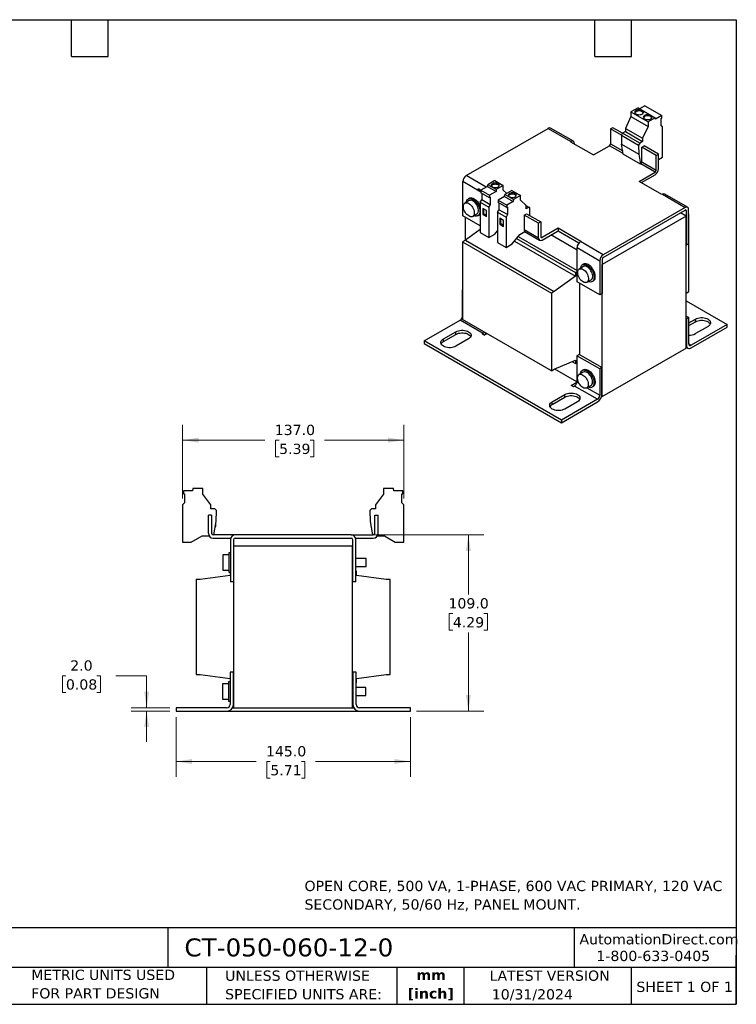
# Model space of a CAD drawing. Header units: millimetres. Extents: x 19 to 819, y 19 to 629.
# Tile 2 of 2: x 376 to 819, y 19 to 629. Entities that reach past the tile are written whole.
import ezdxf

# ---------------------------------------------------------------- set-up
doc = ezdxf.new("R2010")
doc.units = ezdxf.units.MM
doc.header["$LTSCALE"] = 3
doc.linetypes.add('SLD-Solid', pattern=[0])
doc.layers.add('TEXT', color=140, linetype='SLD-Solid', lineweight=25)
doc.styles.add('SLDTEXTSTYLE0', font='VERDANA.TTF')
doc.styles.add('SLDTEXTSTYLE1', font='VERDANAB.TTF')
doc.dimstyles.new('SLDDIMSTYLE0', dxfattribs={"dimtxt": 6.474023, "dimasz": 9.906, "dimexe": 0, "dimexo": 0.0625, "dimgap": 1.618506, "dimtad": 0, "dimtih": 1, "dimtoh": 1, "dimrnd": 1e-09, "dimzin": 4, "dimdsep": 46, "dimtxsty": 'SLDTEXTSTYLE0', "dimsah": 1, "dimcen": 0.09, "dimadec": 0, "dimazin": 1, "dimtfac": 1, "dimtofl": 0, "dimtmove": 0, "dimatfit": 3, "dimfxl": 0, "dimfrac": 2, "dimtolj": 1, "dimtzin": 12, "dimarcsym": 0})
doc.dimstyles.new('SLDDIMSTYLE2', dxfattribs={"dimtxt": 6.474023, "dimasz": 9.906, "dimexe": 0, "dimexo": 0.0625, "dimgap": 1.618506, "dimtad": 0, "dimtih": 1, "dimtoh": 1, "dimrnd": 1e-09, "dimzin": 4, "dimdsep": 46, "dimtxsty": 'SLDTEXTSTYLE0', "dimsah": 1, "dimcen": 0.09, "dimadec": 0, "dimazin": 1, "dimtfac": 1, "dimtmove": 0, "dimatfit": 0, "dimfxl": 0, "dimfrac": 2, "dimtolj": 1, "dimtzin": 12, "dimarcsym": 0})

# ---------------------------------------------------------------- blocks, each defined once
blk = doc.blocks.new('_D_2')
at = {"color": 7, "linetype": 'SLD-Solid', "lineweight": 0}
for p, q in [((472.44, 196.83), (472.44, 159.87)), ((617.44, 196.83), (617.44, 159.87)), ((472.44, 169.4), (522, 169.4)), ((530.78, 169.4), (528.6, 169.4)), ((528.6, 169.4), (528.6, 159.11)), ((550.01, 169.4), (552.19, 169.4)), ((552.19, 169.4), (552.19, 159.11)), ((617.44, 169.4), (558.79, 169.4)), ((528.6, 159.11), (530.78, 159.11)), ((552.19, 159.11), (550.01, 159.11))]:
    blk.add_line(p, q, dxfattribs=at)
at = {"color": 7, "linetype": 'SLD-Solid', "lineweight": 18}
for points in [[(472.44, 169.4), (482.35, 167.87), (482.35, 170.92)], [(617.44, 169.4), (607.53, 170.92), (607.53, 167.87)]]:
    blk.add_solid(points, dxfattribs=at)
at = {"color": 7, "linetype": 'SLD-Solid', "lineweight": 18, "char_height": 6.35, "attachment_point": 1, "style": 'SLDTEXTSTYLE0'}
for s, insert in [('145.0', (528.08, 178.91)), ('5.71', (530.78, 167.17))]:
    blk.add_mtext(s, dxfattribs=dict(at, insert=insert))
blk = doc.blocks.new('_D_3')
at = {"color": 7, "linetype": 'SLD-Solid', "lineweight": 0}
for p, q in [((404.27, 222.49), (402.09, 222.49)), ((402.09, 222.49), (402.09, 212.2)), ((423.5, 222.49), (425.68, 222.49)), ((425.68, 222.49), (425.68, 212.2)), ((435.18, 222.49), (454.23, 222.49)), ((454.23, 222.49), (454.23, 202.64)), ((402.09, 212.2), (404.27, 212.2)), ((425.68, 212.2), (423.5, 212.2)), ((468.63, 202.64), (444.7, 202.64)), ((468.63, 200.64), (444.7, 200.64)), ((454.23, 200.64), (454.23, 181.59))]:
    blk.add_line(p, q, dxfattribs=at)
at = {"color": 7, "linetype": 'SLD-Solid', "lineweight": 18}
for points in [[(454.23, 202.64), (455.75, 212.55), (452.71, 212.55)], [(454.23, 200.64), (452.71, 190.73), (455.75, 190.73)]]:
    blk.add_solid(points, dxfattribs=at)
at = {"color": 7, "linetype": 'SLD-Solid', "lineweight": 18, "char_height": 6.35, "attachment_point": 1, "style": 'SLDTEXTSTYLE0'}
for s, insert in [('2.0', (406.96, 232)), ('0.08', (404.27, 220.26))]:
    blk.add_mtext(s, dxfattribs=dict(at, insert=insert))
blk = doc.blocks.new('_D_4')
at = {"color": 7, "linetype": 'SLD-Solid', "lineweight": 0}
for p, q in [((584.6, 309.64), (662.87, 309.64)), ((653.34, 309.64), (653.34, 272.72)), ((643.72, 260.98), (641.55, 260.98)), ((641.55, 260.98), (641.55, 250.69)), ((662.96, 260.98), (665.13, 260.98)), ((665.13, 260.98), (665.13, 250.69)), ((641.55, 250.69), (643.72, 250.69)), ((665.13, 250.69), (662.96, 250.69)), ((653.34, 200.64), (653.34, 249.24)), ((621.25, 200.64), (662.87, 200.64))]:
    blk.add_line(p, q, dxfattribs=at)
at = {"color": 7, "linetype": 'SLD-Solid', "lineweight": 18}
for points in [[(653.34, 309.64), (651.82, 299.73), (654.86, 299.73)], [(653.34, 200.64), (654.86, 210.55), (651.82, 210.55)]]:
    blk.add_solid(points, dxfattribs=at)
at = {"color": 7, "linetype": 'SLD-Solid', "lineweight": 18, "char_height": 6.35, "attachment_point": 1, "style": 'SLDTEXTSTYLE0'}
for s, insert in [('109.0', (641.03, 270.5)), ('4.29', (643.72, 258.76))]:
    blk.add_mtext(s, dxfattribs=dict(at, insert=insert))
blk = doc.blocks.new('_D_5')
at = {"color": 7, "linetype": 'SLD-Solid', "lineweight": 0}
for p, q in [((476.44, 332.14), (476.44, 377.87)), ((613.44, 332.14), (613.44, 377.87)), ((476.44, 368.34), (527.45, 368.34)), ((536.23, 368.34), (534.05, 368.34)), ((534.05, 368.34), (534.05, 358.05)), ((555.46, 368.34), (557.64, 368.34)), ((557.64, 368.34), (557.64, 358.05)), ((613.44, 368.34), (564.24, 368.34)), ((534.05, 358.05), (536.23, 358.05)), ((557.64, 358.05), (555.46, 358.05))]:
    blk.add_line(p, q, dxfattribs=at)
at = {"color": 7, "linetype": 'SLD-Solid', "lineweight": 18}
for points in [[(476.44, 368.34), (486.35, 366.82), (486.35, 369.86)], [(613.44, 368.34), (603.53, 369.86), (603.53, 366.82)]]:
    blk.add_solid(points, dxfattribs=at)
at = {"color": 7, "linetype": 'SLD-Solid', "lineweight": 18, "char_height": 6.35, "attachment_point": 1, "style": 'SLDTEXTSTYLE0'}
for s, insert in [('137.0', (533.53, 377.86)), ('5.39', (536.23, 366.12))]:
    blk.add_mtext(s, dxfattribs=dict(at, insert=insert))

msp = doc.modelspace()

# ---------------------------------------------------------------- linework, layer by layer
for p, q in [((758.325, 574.055), (753.962, 571.537)), ((758.325, 574.055), (768.932, 567.932)), ((762.48, 575.392), (759.245, 573.525)), ((762.48, 575.392), (773.086, 569.269)), ((753.962, 568.679), (750.532, 561.347)), ((753.962, 571.537), (753.962, 568.679)), ((753.962, 571.537), (764.568, 565.413)), ((753.962, 568.679), (764.568, 562.556)), ((768.932, 567.932), (764.568, 565.413)), ((769.094, 566.964), (768.932, 567.932)), ((773.086, 569.269), (769.094, 566.964)), ((772.665, 567.512), (773.086, 567.755)), ((772.665, 562.891), (772.665, 567.512)), ((773.086, 567.755), (773.086, 569.269)), ((651.997, 532.1), (702.697, 561.368)), ((702.697, 561.368), (716.839, 553.204)), ((718.339, 553.353), (704.197, 561.517)), ((742.754, 561.799), (741.34, 560.982)), ((748.07, 557.097), (741.34, 560.982)), ((741.34, 560.982), (741.34, 551.837)), ((748.764, 558.329), (742.754, 561.799)), ((750.532, 561.347), (761.139, 555.224)), ((750.532, 561.347), (750.532, 559.35)), ((764.568, 562.556), (761.139, 555.224)), ((764.568, 565.413), (764.568, 562.556)), ((773.513, 562.401), (772.665, 562.891)), ((773.513, 543.538), (773.513, 562.401)), ((748.07, 557.126), (748.765, 558.329)), ((748.07, 557.126), (758.676, 551.003)), ((748.07, 557.126), (748.155, 551.555)), ((750.532, 559.35), (748.765, 558.329)), ((759.371, 552.206), (748.765, 558.329)), ((750.532, 559.35), (761.139, 553.227)), ((761.139, 555.224), (761.139, 553.227)), ((716.839, 553.204), (716.591, 553.062)), ((716.591, 553.062), (730.733, 544.897)), ((718.96, 551.694), (718.96, 551.979)), ((730.733, 544.897), (740.633, 550.612)), ((749.134, 545.705), (740.633, 550.612)), ((741.34, 551.837), (748.832, 547.512)), ((748.155, 551.555), (758.761, 545.432)), ((749.194, 545.349), (748.155, 551.555)), ((759.371, 552.206), (758.676, 551.003)), ((758.676, 551.003), (758.761, 545.432)), ((761.139, 553.227), (759.371, 552.206)), ((760.785, 549.757), (762.2, 550.573)), ((760.785, 540.611), (760.785, 549.757)), ((769.624, 544.654), (760.785, 549.757)), ((771.038, 545.471), (762.2, 550.573)), ((759.8, 539.226), (749.194, 545.349)), ((758.761, 545.432), (759.8, 539.226)), ((769.624, 544.654), (771.038, 545.471)), ((769.624, 535.509), (769.624, 544.654)), ((771.038, 536.325), (771.038, 545.471)), ((771.038, 542.11), (773.513, 543.538)), ((759.8, 539.226), (760.078, 539.387)), ((768.917, 534.284), (760.078, 539.387)), ((760.785, 540.611), (769.624, 535.509)), ((664.439, 524.918), (651.997, 532.1)), ((759.018, 528.569), (768.917, 534.284)), ((760.432, 527.753), (768.917, 532.651)), ((649.876, 507.196), (649.876, 528.426)), ((661.157, 521.914), (649.876, 528.426)), ((665.149, 525.328), (661.157, 523.023)), ((665.149, 525.328), (665.311, 526.483)), ((665.149, 525.328), (670.453, 522.266)), ((669.675, 529.002), (665.311, 526.483)), ((670.615, 523.421), (665.311, 526.483)), ((669.675, 529.002), (674.978, 525.94)), ((674.978, 525.94), (670.615, 523.421)), ((674.978, 523.082), (674.978, 525.94)), ((773.16, 520.405), (759.018, 528.569)), ((659.113, 523.234), (659.513, 523.927)), ((659.113, 523.234), (661.157, 522.054)), ((661.157, 522.054), (659.113, 523.234)), ((661.157, 522.978), (659.513, 523.927)), ((661.157, 523.023), (661.157, 521.509)), ((661.157, 523.023), (666.46, 519.961)), ((666.46, 518.447), (661.157, 521.509)), ((661.578, 521.265), (661.578, 517.131)), ((670.453, 522.266), (666.46, 519.961)), ((666.46, 519.961), (666.46, 518.447)), ((666.46, 518.447), (666.882, 518.691)), ((666.882, 518.691), (666.882, 514.069)), ((670.615, 523.421), (670.453, 522.266)), ((675.756, 519.205), (671.763, 516.9)), ((677.07, 521.025), (674.978, 523.082)), ((675.756, 519.205), (675.918, 520.36)), ((675.756, 519.205), (681.059, 516.143)), ((680.281, 522.879), (675.918, 520.36)), ((681.221, 517.298), (675.918, 520.36)), ((680.281, 522.879), (685.585, 519.817)), ((685.585, 519.817), (681.221, 517.298)), ((685.585, 516.959), (685.585, 519.817)), ((773.407, 520.548), (773.16, 520.405)), ((773.407, 520.548), (787.549, 512.384)), ((789.049, 512.532), (774.907, 520.697)), ((653.865, 516.618), (651.249, 515.108)), ((653.947, 518.109), (653.24, 517.7)), ((660.73, 515.661), (661.578, 517.131)), ((660.73, 515.661), (666.033, 512.6)), ((660.73, 515.661), (660.73, 496.799)), ((666.882, 514.069), (661.578, 517.131)), ((666.882, 514.069), (666.033, 512.6)), ((666.033, 512.6), (666.033, 493.738)), ((671.763, 516.9), (677.067, 513.838)), ((671.763, 516.9), (671.763, 515.386)), ((677.067, 512.324), (671.763, 515.386)), ((672.185, 515.142), (672.185, 511.008)), ((681.059, 516.143), (677.067, 513.838)), ((677.067, 513.838), (677.067, 512.324)), ((677.067, 512.324), (677.488, 512.568)), ((677.488, 512.568), (677.488, 507.946)), ((681.221, 517.298), (681.059, 516.143)), ((689.014, 513.587), (685.585, 516.959)), ((688.906, 513.694), (690.782, 512.611)), ((689.014, 511.59), (689.014, 513.587)), ((690.782, 512.611), (689.014, 511.59)), ((691.477, 512.209), (690.782, 512.611)), ((691.404, 507.352), (691.477, 512.209)), ((787.549, 512.384), (736.85, 483.116)), ((660.73, 500.93), (649.876, 507.196)), ((651.361, 506.339), (651.361, 492.01)), ((655.998, 506.88), (658.615, 508.39)), ((659.239, 507.308), (659.947, 507.716)), ((664.548, 510.447), (662.215, 511.794)), ((662.215, 511.794), (662.215, 508.12)), ((662.215, 508.12), (662.922, 508.528)), ((662.215, 508.12), (664.548, 506.773)), ((662.922, 508.528), (662.922, 511.386)), ((662.922, 508.528), (664.548, 507.589)), ((664.548, 506.773), (664.548, 510.447)), ((671.336, 509.538), (672.185, 511.008)), ((671.336, 509.538), (676.64, 506.477)), ((671.336, 509.538), (671.336, 490.676)), ((677.488, 507.946), (672.185, 511.008)), ((677.488, 507.946), (676.64, 506.477)), ((676.64, 506.477), (676.64, 487.615)), ((687.953, 507.712), (689.368, 508.528)), ((687.953, 507.712), (687.953, 498.566)), ((696.792, 502.609), (687.953, 507.712)), ((689.368, 508.528), (698.206, 503.426)), ((788.186, 507.036), (736.213, 477.033)), ((736.85, 481.483), (787.549, 510.751)), ((788.186, 507.036), (784.65, 509.077)), ((788.257, 510.343), (787.549, 510.751)), ((788.186, 425.381), (788.186, 507.036)), ((788.257, 489.112), (788.257, 510.343)), ((789.671, 489.929), (789.671, 511.159)), ((789.671, 508.502), (789.741, 508.461)), ((789.741, 508.461), (789.671, 508.42)), ((789.741, 460.285), (789.741, 508.461)), ((675.155, 504.324), (672.821, 505.671)), ((672.821, 505.671), (672.821, 501.997)), ((672.821, 501.997), (673.528, 502.405)), ((672.821, 501.997), (675.155, 500.649)), ((673.528, 502.405), (673.528, 505.263)), ((673.528, 502.405), (675.155, 501.466)), ((675.155, 500.649), (675.155, 504.324)), ((698.206, 503.426), (696.792, 502.609)), ((696.792, 493.464), (696.792, 502.609)), ((698.206, 503.426), (698.206, 494.28)), ((660.73, 498.733), (651.573, 492.133)), ((660.73, 496.799), (666.033, 493.738)), ((666.033, 493.738), (669.781, 495.901)), ((669.781, 495.901), (671.336, 497.836)), ((671.264, 497.747), (671.336, 497.705)), ((680.387, 489.778), (685.181, 495.741)), ((684.068, 494.356), (720.586, 473.274)), ((685.181, 495.741), (688.238, 497.506)), ((696.792, 493.464), (687.953, 498.566)), ((688.135, 497.447), (697.414, 492.09)), ((698.206, 494.28), (698.914, 493.872)), ((708.813, 499.587), (698.914, 493.872)), ((698.914, 492.239), (708.813, 497.954)), ((720.586, 486.054), (704.393, 495.402)), ((722.955, 491.423), (708.813, 499.587)), ((708.813, 499.587), (708.813, 497.954)), ((708.813, 497.954), (721.763, 490.478)), ((651.573, 492.133), (649.805, 491.112)), ((649.805, 491.112), (649.805, 442.936)), ((649.805, 491.112), (704.747, 459.395)), ((651.573, 492.133), (706.515, 460.415)), ((671.336, 490.676), (676.64, 487.615)), ((676.64, 487.615), (680.387, 489.778)), ((681.871, 491.623), (719.596, 469.845)), ((683.081, 493.129), (719.596, 472.05)), ((722.708, 491.28), (722.955, 491.423)), ((736.85, 483.116), (722.708, 491.28)), ((788.186, 489.153), (788.257, 489.112)), ((789.671, 489.929), (788.257, 489.112)), ((720.586, 487.606), (734.729, 479.442)), ((720.586, 466.376), (720.586, 487.606)), ((724.576, 475.797), (721.959, 474.287)), ((724.658, 477.288), (723.951, 476.88)), ((734.729, 479.442), (734.729, 458.211)), ((736.143, 480.258), (736.143, 459.028)), ((736.213, 477.033), (736.143, 477.073)), ((736.213, 395.378), (736.213, 477.033)), ((719.596, 469.845), (706.515, 460.415)), ((720.586, 472.621), (719.596, 472.05)), ((719.596, 472.05), (719.596, 469.845)), ((734.729, 458.211), (720.586, 466.376)), ((722.071, 465.518), (722.071, 421.302)), ((726.709, 466.06), (729.325, 467.57)), ((729.95, 466.487), (730.657, 466.896)), ((649.77, 461.408), (649.805, 461.428)), ((649.805, 461.387), (649.77, 461.408)), ((649.77, 445.077), (649.77, 461.408)), ((706.515, 460.415), (704.747, 459.395)), ((704.747, 459.395), (704.747, 411.219)), ((736.143, 459.028), (734.729, 458.211)), ((788.186, 459.387), (789.741, 460.285)), ((788.186, 454.567), (813.465, 439.974)), ((649.77, 445.077), (649.805, 445.056)), ((788.186, 445.181), (789.777, 444.263)), ((626.082, 429.769), (648.355, 442.627)), ((662.498, 434.463), (648.355, 442.627)), ((704.747, 411.219), (649.805, 442.936)), ((788.186, 443.549), (788.363, 443.447)), ((789.777, 444.263), (788.363, 443.447)), ((788.363, 443.447), (788.363, 427.116)), ((789.777, 427.932), (789.777, 444.263)), ((789.777, 440.892), (793.86, 443.25)), ((789.777, 439.259), (793.86, 441.617)), ((813.465, 439.974), (791.191, 427.116)), ((793.86, 441.617), (793.86, 443.25)), ((813.465, 438.341), (813.465, 439.974)), ((637.908, 430.983), (645.686, 435.474)), ((637.908, 429.35), (645.686, 433.84)), ((645.686, 433.84), (645.686, 435.474)), ((661.79, 434.055), (662.498, 434.463)), ((663.205, 433.239), (661.79, 434.055)), ((664.904, 434.22), (663.205, 433.239)), ((791.191, 425.482), (813.465, 438.341)), ((801.639, 438.76), (793.86, 434.269)), ((626.082, 429.769), (626.082, 428.136)), ((710.934, 380.784), (626.082, 429.769)), ((626.082, 428.136), (710.934, 379.151)), ((637.908, 429.35), (637.908, 430.983)), ((653.464, 430.983), (645.686, 426.493)), ((788.363, 427.116), (788.186, 427.218)), ((789.777, 427.932), (791.191, 427.116)), ((721.895, 421.404), (720.48, 420.587)), ((736.037, 413.24), (721.895, 421.404)), ((736.213, 395.378), (788.186, 425.381)), ((788.186, 425.865), (789.191, 425.284)), ((706.515, 412.239), (719.596, 417.913)), ((717.416, 416.967), (719.596, 415.708)), ((719.596, 417.913), (719.596, 415.708)), ((719.596, 415.708), (720.48, 416.219)), ((734.622, 412.423), (720.48, 420.587)), ((720.48, 420.587), (720.48, 404.256)), ((704.747, 411.219), (706.515, 412.239)), ((720.48, 404.46), (706.795, 412.361)), ((724.47, 410.412), (721.853, 408.902)), ((724.552, 411.903), (723.845, 411.495)), ((736.037, 413.24), (734.622, 412.423)), ((734.622, 412.423), (734.622, 396.092)), ((736.037, 396.909), (736.037, 413.24)), ((716.945, 402.215), (720.48, 404.256)), ((720.48, 404.256), (721.813, 403.487)), ((705.26, 392.102), (713.038, 396.592)), ((713.038, 394.959), (713.038, 396.592)), ((718.359, 401.399), (716.945, 402.215)), ((719.066, 401.807), (718.359, 401.399)), ((733.208, 393.643), (719.066, 401.807)), ((726.603, 400.674), (729.219, 402.185)), ((726.644, 400.698), (734.622, 396.092)), ((729.844, 401.102), (730.551, 401.51)), ((705.26, 390.469), (713.038, 394.959)), ((705.26, 390.469), (705.26, 392.102)), ((733.208, 393.643), (710.934, 380.784)), ((710.934, 379.151), (733.208, 392.01)), ((720.816, 392.102), (713.038, 387.612)), ((735.839, 395.594), (736.213, 395.378)), ((710.934, 380.784), (710.934, 379.151)), ((477.044, 337.041), (477.044, 335.186)), ((482.69, 337.041), (477.044, 337.041)), ((482.92, 338.341), (482.69, 337.041)), ((489.09, 338.341), (482.92, 338.341)), ((489.09, 334.841), (489.09, 338.341)), ((600.79, 338.341), (600.79, 334.841)), ((606.961, 338.341), (600.79, 338.341)), ((607.19, 337.041), (606.961, 338.341)), ((612.837, 337.041), (607.19, 337.041)), ((612.837, 335.186), (612.837, 337.041)), ((477.64, 329.527), (476.44, 328.327)), ((477.044, 335.186), (477.64, 335.186)), ((477.64, 335.186), (477.64, 329.527)), ((493.94, 328.286), (489.09, 334.841)), ((600.79, 334.841), (595.94, 328.286)), ((612.24, 335.186), (612.837, 335.186)), ((612.24, 329.527), (612.24, 335.186)), ((613.44, 328.327), (612.24, 329.527)), ((476.44, 328.327), (476.44, 305.227)), ((493.94, 325.841), (493.94, 328.286)), ((496.44, 325.841), (493.94, 325.841)), ((497.423, 324.858), (496.44, 325.841)), ((497.303, 317.975), (497.423, 324.858)), ((593.44, 325.841), (592.458, 324.858)), ((592.458, 324.858), (592.578, 317.975)), ((595.94, 325.841), (593.44, 325.841)), ((595.94, 328.286), (595.94, 325.841)), ((613.44, 305.227), (613.44, 328.327)), ((492.44, 310.641), (492.44, 321.841)), ((494.44, 321.841), (492.44, 321.841)), ((494.44, 321.841), (494.44, 310.641)), ((495.834, 309.641), (497.303, 317.975)), ((497.14, 314.841), (497.14, 317.052)), ((592.578, 317.975), (594.047, 309.641)), ((595.44, 310.641), (595.44, 321.841)), ((595.44, 321.841), (597.44, 321.841)), ((597.44, 310.641), (597.44, 321.841)), ((496.75, 314.841), (497.14, 314.841)), ((476.44, 305.227), (481.74, 305.227)), ((481.74, 305.227), (488.52, 309.141)), ((488.52, 309.141), (492.842, 309.141)), ((509.09, 309.641), (495.44, 309.641)), ((495.44, 307.641), (506.262, 307.641)), ((506.09, 306.641), (506.09, 280.641)), ((508.09, 306.641), (508.09, 280.641)), ((580.79, 309.641), (509.09, 309.641)), ((509.09, 307.641), (580.79, 307.641)), ((580.79, 309.641), (594.44, 309.641)), ((581.79, 280.641), (581.79, 306.641)), ((583.619, 307.641), (594.44, 307.641)), ((583.79, 280.641), (583.79, 306.641)), ((597.039, 309.141), (601.362, 309.141)), ((601.362, 309.141), (608.14, 305.227)), ((608.14, 305.227), (613.44, 305.227)), ((508.19, 202.64), (508.19, 302.641)), ((581.69, 302.641), (508.19, 302.641)), ((581.69, 202.64), (581.69, 302.641)), ((505.09, 297.391), (501.39, 297.391)), ((501.39, 297.391), (501.39, 287.891)), ((506.09, 298.641), (505.09, 298.641)), ((505.09, 298.641), (505.09, 286.641)), ((508.19, 295.641), (508.09, 295.641)), ((581.79, 295.141), (581.69, 295.141)), ((590.09, 295.141), (583.79, 295.141)), ((590.09, 290.141), (590.09, 295.141)), ((501.39, 287.891), (505.09, 287.891)), ((505.09, 286.641), (506.09, 286.641)), ((505.84, 286.641), (505.84, 284.44)), ((508.09, 289.641), (508.19, 289.641)), ((581.69, 290.141), (581.79, 290.141)), ((583.79, 290.141), (590.09, 290.141)), ((584.04, 287.14), (583.79, 287.14)), ((584.04, 284.44), (584.04, 287.14)), ((484.84, 282.14), (484.84, 223.14)), ((487.34, 282.14), (484.84, 282.14)), ((505.84, 284.44), (487.34, 282.14)), ((508.09, 280.641), (506.09, 280.641)), ((508.19, 282.14), (508.09, 282.14)), ((581.79, 282.14), (581.69, 282.14)), ((583.79, 280.641), (581.79, 280.641)), ((602.54, 282.14), (584.04, 284.44)), ((605.04, 282.14), (602.54, 282.14)), ((605.04, 223.14), (605.04, 282.14)), ((484.84, 223.14), (487.34, 223.14)), ((487.34, 223.14), (505.84, 220.84)), ((505.84, 220.84), (505.84, 218.64)), ((505.94, 224.64), (505.94, 204.64)), ((507.94, 224.64), (505.94, 224.64)), ((507.94, 204.64), (507.94, 224.64)), ((508.04, 223.14), (508.19, 223.14)), ((508.04, 218.14), (508.04, 223.14)), ((581.69, 223.14), (581.84, 223.14)), ((581.84, 223.14), (581.84, 218.14)), ((581.94, 224.64), (581.94, 204.64)), ((583.94, 224.64), (581.94, 224.64)), ((583.94, 204.64), (583.94, 224.64)), ((584.04, 220.84), (602.54, 223.14)), ((584.04, 218.14), (584.04, 220.84)), ((602.54, 223.14), (605.04, 223.14)), ((504.94, 217.39), (501.24, 217.39)), ((501.24, 217.39), (501.24, 207.89)), ((505.94, 218.64), (504.94, 218.64)), ((504.94, 218.64), (504.94, 206.64)), ((507.94, 218.14), (508.04, 218.14)), ((508.19, 215.64), (507.94, 215.64)), ((581.94, 215.14), (581.69, 215.14)), ((581.84, 218.14), (581.94, 218.14)), ((583.94, 218.14), (584.04, 218.14)), ((589.94, 215.14), (583.94, 215.14)), ((589.94, 210.14), (589.94, 215.14)), ((501.24, 207.89), (504.94, 207.89)), ((507.94, 209.64), (508.19, 209.64)), ((581.69, 210.14), (581.94, 210.14)), ((583.94, 210.14), (589.94, 210.14)), ((472.44, 202.64), (472.44, 200.64)), ((503.94, 202.64), (472.44, 202.64)), ((504.94, 206.64), (505.94, 206.64)), ((507.405, 202.64), (508.19, 202.64)), ((508.19, 202.64), (581.69, 202.64)), ((581.69, 202.64), (582.476, 202.64)), ((617.44, 202.64), (585.94, 202.64)), ((617.44, 200.64), (617.44, 202.64)), ((472.44, 200.64), (503.94, 200.64)), ((503.94, 200.64), (585.94, 200.64)), ((585.94, 200.64), (617.44, 200.64))]:
    msp.add_line(p, q)
at = {"flags": 128}
for points in [[(757.073, 570.271), (757.608, 570.032), (758.229, 569.876), (758.898, 569.815), (759.571, 569.852), (760.208, 569.984), (760.768, 570.204), (761.215, 570.497), (761.523, 570.845), (761.67, 571.227), (761.649, 571.617), (761.46, 571.992), (761.116, 572.329), (760.637, 572.605), (760.055, 572.804), (759.405, 572.913), (758.728, 572.925), (758.068, 572.84), (757.465, 572.662), (756.957, 572.404), (756.577, 572.081), (756.347, 571.713), (756.284, 571.324), (756.39, 570.938), (756.658, 570.58), (757.073, 570.271)], [(762.376, 567.21), (762.911, 566.97), (763.532, 566.815), (764.201, 566.754), (764.875, 566.791), (765.511, 566.923), (766.071, 567.143), (766.519, 567.436), (766.826, 567.784), (766.974, 568.165), (766.952, 568.556), (766.764, 568.931), (766.419, 569.267), (765.94, 569.543), (765.358, 569.742), (764.708, 569.851), (764.032, 569.863), (763.371, 569.778), (762.768, 569.601), (762.26, 569.343), (761.88, 569.019), (761.651, 568.652), (761.587, 568.263), (761.693, 567.877), (761.962, 567.518), (762.376, 567.21)], [(668.19, 525.083), (668.708, 524.854), (669.311, 524.709), (669.958, 524.66), (670.605, 524.709), (671.208, 524.854), (671.725, 525.083), (672.123, 525.382), (672.372, 525.73), (672.458, 526.103), (672.372, 526.477), (672.123, 526.825), (671.725, 527.124), (671.208, 527.353), (670.605, 527.497), (669.958, 527.547), (669.311, 527.497), (668.708, 527.353), (668.19, 527.124), (667.793, 526.825), (667.543, 526.477), (667.458, 526.103), (667.543, 525.73), (667.793, 525.382), (668.19, 525.083)], [(672.355, 525.695), (672.123, 526.009), (671.725, 526.307), (671.208, 526.537), (670.605, 526.681), (669.958, 526.73), (669.311, 526.681), (668.708, 526.537), (668.19, 526.307), (667.793, 526.009), (667.56, 525.695)], [(653.947, 518.109), (654.341, 518.283), (654.928, 518.387), (655.569, 518.341), (656.249, 518.148), (656.947, 517.812), (657.645, 517.342), (658.324, 516.751), (658.966, 516.055), (659.553, 515.274), (660.068, 514.429), (660.499, 513.542), (660.73, 512.946)], [(678.796, 518.96), (679.314, 518.731), (679.917, 518.586), (680.564, 518.537), (681.211, 518.586), (681.814, 518.731), (682.332, 518.96), (682.729, 519.259), (682.979, 519.607), (683.064, 519.98), (682.979, 520.354), (682.729, 520.702), (682.332, 521.001), (681.814, 521.23), (681.211, 521.374), (680.564, 521.424), (679.917, 521.374), (679.314, 521.23), (678.796, 521.001), (678.399, 520.702), (678.149, 520.354), (678.064, 519.98), (678.149, 519.607), (678.399, 519.259), (678.796, 518.96)], [(682.962, 519.572), (682.729, 519.885), (682.332, 520.184), (681.814, 520.414), (681.211, 520.558), (680.564, 520.607), (679.917, 520.558), (679.314, 520.414), (678.796, 520.184), (678.399, 519.885), (678.166, 519.572)], [(653.623, 514.872), (654.241, 514.45), (654.837, 513.91), (655.392, 513.271), (655.886, 512.554), (656.304, 511.784), (656.63, 510.987), (656.854, 510.19), (656.968, 509.421), (656.968, 508.705), (656.854, 508.067), (656.63, 507.529), (656.304, 507.109), (655.886, 506.821), (655.392, 506.675), (654.837, 506.677), (654.241, 506.825), (653.623, 507.115), (653.006, 507.538), (652.41, 508.078), (651.855, 508.717), (651.361, 509.434), (650.943, 510.204), (650.617, 511.001), (650.393, 511.797), (650.279, 512.567), (650.279, 513.282), (650.393, 513.92), (650.617, 514.458), (650.943, 514.879), (651.361, 515.166), (651.855, 515.312), (652.41, 515.311), (653.006, 515.163), (653.623, 514.872)], [(652.032, 515.56), (652.127, 516.081), (652.354, 516.715), (652.688, 517.234), (653.118, 517.624), (653.634, 517.875), (654.22, 517.979), (654.862, 517.933), (655.541, 517.74), (656.24, 517.403), (656.938, 516.933), (657.617, 516.343), (658.259, 515.647), (658.846, 514.866), (659.361, 514.02), (659.792, 513.133), (660.125, 512.229), (660.353, 511.333), (660.468, 510.468), (660.468, 509.659), (660.353, 508.927), (660.125, 508.293), (659.792, 507.774), (659.361, 507.384), (658.846, 507.134), (658.259, 507.03), (657.617, 507.075), (656.938, 507.269), (656.782, 507.332)], [(658.615, 508.39), (658.92, 508.619), (659.246, 509.04), (659.47, 509.578), (659.584, 510.216), (659.584, 510.931), (659.47, 511.701), (659.246, 512.497), (658.92, 513.294), (658.502, 514.064), (658.008, 514.781), (657.453, 515.42), (656.857, 515.96), (656.24, 516.383)], [(722.743, 474.739), (722.838, 475.261), (723.065, 475.895), (723.399, 476.414), (723.829, 476.804), (724.345, 477.054), (724.931, 477.158), (725.573, 477.113), (726.252, 476.919), (726.95, 476.583), (727.649, 476.113), (728.328, 475.522), (728.97, 474.827), (729.556, 474.046), (730.072, 473.2), (730.502, 472.313), (730.836, 471.409), (731.063, 470.512), (731.179, 469.647), (731.179, 468.838), (731.063, 468.107), (730.836, 467.473), (730.502, 466.954), (730.072, 466.564), (729.556, 466.313), (728.97, 466.209), (728.328, 466.255), (727.649, 466.448), (727.492, 466.512)], [(730.657, 466.896), (730.779, 466.972), (731.209, 467.362), (731.543, 467.881), (731.77, 468.515), (731.886, 469.247), (731.886, 470.056), (731.77, 470.92), (731.543, 471.817), (731.209, 472.721), (730.779, 473.608), (730.263, 474.454), (729.677, 475.235), (729.035, 475.93), (728.356, 476.521), (727.657, 476.991), (726.959, 477.328), (726.28, 477.521), (725.638, 477.566), (725.052, 477.463), (724.658, 477.288)], [(729.325, 467.57), (729.631, 467.799), (729.957, 468.219), (730.181, 468.757), (730.295, 469.395), (730.295, 470.111), (730.181, 470.88), (729.957, 471.677), (729.631, 472.474), (729.213, 473.244), (728.719, 473.961), (728.164, 474.6), (727.568, 475.14), (726.95, 475.562)], [(724.334, 474.052), (724.951, 473.63), (725.547, 473.09), (726.102, 472.45), (726.597, 471.733), (727.014, 470.963), (727.341, 470.167), (727.565, 469.37), (727.679, 468.601), (727.679, 467.885), (727.565, 467.247), (727.341, 466.709), (727.014, 466.289), (726.597, 466.001), (726.102, 465.855), (725.547, 465.856), (724.951, 466.005), (724.334, 466.295), (723.717, 466.717), (723.121, 467.257), (722.566, 467.897), (722.071, 468.613), (721.654, 469.383), (721.327, 470.18), (721.104, 470.977), (720.99, 471.746), (720.99, 472.462), (721.104, 473.1), (721.327, 473.638), (721.654, 474.058), (722.071, 474.346), (722.566, 474.492), (723.121, 474.491), (723.717, 474.342), (724.334, 474.052)], [(793.86, 443.25), (794.595, 443.606), (795.425, 443.882), (796.326, 444.072), (797.27, 444.168), (798.229, 444.168), (799.173, 444.072), (800.074, 443.882), (800.904, 443.606), (801.639, 443.25), (802.255, 442.826), (802.734, 442.347), (803.062, 441.826), (803.229, 441.281), (803.229, 440.728), (803.062, 440.183), (802.734, 439.663), (802.255, 439.184), (801.639, 438.76)], [(793.86, 441.617), (794.595, 441.972), (795.425, 442.249), (796.326, 442.438), (797.27, 442.535), (798.229, 442.535), (799.173, 442.438), (800.074, 442.249), (800.904, 441.972), (801.639, 441.617), (802.255, 441.193), (802.734, 440.713), (803.062, 440.193), (803.064, 440.188)], [(645.686, 435.474), (646.421, 435.829), (647.251, 436.106), (648.152, 436.295), (649.096, 436.391), (650.055, 436.391), (650.999, 436.295), (651.9, 436.106), (652.73, 435.829), (653.464, 435.474), (654.081, 435.05), (654.56, 434.57), (654.888, 434.05), (655.054, 433.505), (655.054, 432.952), (654.888, 432.407), (654.56, 431.887), (654.081, 431.407), (653.464, 430.983)], [(645.686, 433.84), (646.421, 434.196), (647.251, 434.473), (648.152, 434.662), (649.096, 434.758), (650.055, 434.758), (650.999, 434.662), (651.9, 434.473), (652.73, 434.196), (653.464, 433.84), (654.081, 433.416), (654.56, 432.937), (654.888, 432.417), (654.89, 432.412)], [(645.686, 426.493), (644.952, 426.137), (644.121, 425.861), (643.221, 425.671), (642.276, 425.575), (641.318, 425.575), (640.374, 425.671), (639.473, 425.861), (638.642, 426.137), (637.908, 426.493), (637.292, 426.917), (636.812, 427.396), (636.484, 427.916), (636.318, 428.461), (636.318, 429.015), (636.484, 429.56), (636.812, 430.08), (637.292, 430.559), (637.908, 430.983)], [(724.228, 408.667), (724.845, 408.244), (725.441, 407.704), (725.996, 407.065), (726.491, 406.348), (726.908, 405.578), (727.235, 404.781), (727.459, 403.985), (727.572, 403.215), (727.572, 402.5), (727.459, 401.862), (727.235, 401.324), (726.908, 400.903), (726.491, 400.616), (725.996, 400.47), (725.441, 400.471), (724.845, 400.619), (724.228, 400.91), (723.611, 401.332), (723.015, 401.872), (722.46, 402.511), (721.965, 403.228), (721.548, 403.998), (721.221, 404.795), (720.997, 405.592), (720.884, 406.361), (720.884, 407.077), (720.997, 407.714), (721.221, 408.253), (721.548, 408.673), (721.965, 408.961), (722.46, 409.106), (723.015, 409.105), (723.611, 408.957), (724.228, 408.667)], [(722.637, 409.354), (722.732, 409.875), (722.959, 410.509), (723.293, 411.028), (723.723, 411.419), (724.238, 411.669), (724.825, 411.773), (725.467, 411.728), (726.146, 411.534), (726.844, 411.198), (727.543, 410.728), (728.222, 410.137), (728.864, 409.442), (729.45, 408.66), (729.966, 407.815), (730.396, 406.928), (730.73, 406.024), (730.957, 405.127), (731.072, 404.262), (731.072, 403.453), (730.957, 402.721), (730.73, 402.088), (730.396, 401.568), (729.966, 401.178), (729.45, 400.928), (728.864, 400.824), (728.222, 400.869), (727.543, 401.063), (727.386, 401.127)], [(724.552, 411.903), (724.946, 412.077), (725.532, 412.181), (726.174, 412.136), (726.853, 411.942), (727.551, 411.606), (728.25, 411.136), (728.929, 410.545), (729.571, 409.85), (730.157, 409.069), (730.673, 408.223), (731.103, 407.336), (731.437, 406.432), (731.664, 405.535), (731.78, 404.67), (731.78, 403.861), (731.664, 403.13), (731.437, 402.496), (731.103, 401.977), (730.673, 401.587), (730.551, 401.51)], [(729.219, 402.185), (729.525, 402.414), (729.851, 402.834), (730.075, 403.372), (730.189, 404.01), (730.189, 404.726), (730.075, 405.495), (729.851, 406.292), (729.525, 407.088), (729.107, 407.858), (728.612, 408.575), (728.058, 409.215), (727.461, 409.755), (726.844, 410.177)], [(713.038, 396.592), (713.772, 396.948), (714.603, 397.225), (715.504, 397.414), (716.448, 397.51), (717.407, 397.51), (718.351, 397.414), (719.252, 397.225), (720.082, 396.948), (720.816, 396.592), (721.432, 396.168), (721.912, 395.689), (722.24, 395.169), (722.406, 394.624), (722.406, 394.07), (722.24, 393.525), (721.912, 393.005), (721.432, 392.526), (720.816, 392.102)], [(713.038, 387.612), (712.304, 387.256), (711.473, 386.979), (710.572, 386.79), (709.628, 386.694), (708.67, 386.694), (707.725, 386.79), (706.825, 386.979), (705.994, 387.256), (705.26, 387.612), (704.644, 388.036), (704.164, 388.515), (703.836, 389.035), (703.67, 389.58), (703.67, 390.133), (703.836, 390.678), (704.164, 391.199), (704.644, 391.678), (705.26, 392.102)], [(713.038, 394.959), (713.772, 395.315), (714.603, 395.591), (715.504, 395.781), (716.448, 395.877), (717.407, 395.877), (718.351, 395.781), (719.252, 395.591), (720.082, 395.315), (720.816, 394.959), (721.432, 394.535), (721.912, 394.056), (722.24, 393.536), (722.242, 393.53)]]:
    msp.add_lwpolyline(points, dxfattribs=at)
for centre, radius, start, end in [((758.982, 568.877), 3.339, 38.711755, 141.288245), ((764.286, 565.815), 3.339, 38.711755, 141.288245), ((703.575, 560.142), 1.509, 65.692881, 125.617577), ((717.667, 552.189), 1.31, 350.785963, 129.203285), ((739.805, 551.907), 1.537, 302.605478, 357.394522), ((759.25, 540.681), 1.537, 302.605478, 357.394522), ((654.481, 528.216), 4.61, 122.605478, 177.394522), ((766.433, 536.535), 4.61, 302.605478, 357.394522), ((768.089, 535.579), 1.537, 302.605478, 357.394522), ((774.286, 519.321), 1.509, 65.692881, 125.617577), ((654.858, 514.541), 2.302, 53.123999, 115.565543), ((788.378, 511.369), 1.31, 350.785963, 129.203285), ((658.853, 509.578), 2.159, 300.435574, 330.383981), ((787.825, 510.412), 0.437, 350.785963, 129.203285), ((689.793, 498.491), 1.841, 177.648792, 212.347157), ((698.638, 494.21), 0.437, 170.785963, 309.203285), ((698.086, 493.254), 1.31, 170.785963, 309.203285), ((725.192, 487.396), 4.61, 122.605478, 177.394522), ((739.334, 479.232), 4.61, 122.605478, 177.394522), ((725.569, 473.721), 2.302, 53.123999, 115.565543), ((737.678, 480.188), 1.537, 122.605478, 177.394522), ((646.699, 445.216), 3.074, 302.605478, 357.394522), ((661.11, 436.745), 2.671, 301.302294, 323.762956), ((659.095, 437.976), 6.193, 310.68949, 326.773785), ((790.083, 441.442), 8.107, 267.834376, 297.771419), ((639.36, 426.475), 3.221, 116.792481, 153.314184), ((790.087, 426.836), 1.747, 170.785963, 309.203285), ((790.639, 427.792), 0.873, 170.785963, 309.203285), ((725.463, 408.336), 2.302, 53.123999, 115.565543), ((717.41, 404.396), 3.074, 302.605478, 357.394522), ((729.896, 397.188), 6.147, 302.605478, 357.394522), ((706.712, 387.594), 3.221, 116.792481, 153.314184), ((731.552, 396.232), 3.074, 302.605478, 357.394522), ((495.44, 310.641), 3, 180, 270), ((495.44, 310.641), 1, 180, 270), ((509.09, 306.641), 3, 90, 180), ((509.09, 306.641), 1, 90, 180), ((580.79, 306.641), 3, 0, 90), ((580.79, 306.641), 1, 0, 90), ((594.44, 310.641), 1, 270, 0), ((594.44, 310.641), 3, 270, 0), ((503.94, 204.64), 2, 270, 0), ((503.94, 204.64), 4, 270, 0), ((585.94, 204.64), 4, 180, 270), ((585.94, 204.64), 2, 180, 270)]:
    msp.add_arc(centre, radius, start, end)
at = {"layer": 'TEXT'}
for p, q in [((19.05, 628.65), (819.15, 628.65)), ((407.67, 605.79), (407.67, 628.65)), ((430.53, 605.79), (430.53, 628.65)), ((731.52, 605.79), (731.52, 628.65)), ((754.38, 605.79), (754.38, 628.65)), ((819.15, 628.65), (819.15, 19.05)), ((407.67, 605.79), (430.53, 605.79)), ((731.52, 605.79), (754.38, 605.79)), ((819.15, 66.378), (19.05, 66.378)), ((467.277, 66.378), (467.277, 41.91)), ((718.726, 66.378), (718.726, 41.91)), ((819.15, 19.05), (819.15, 49.53)), ((819.15, 41.91), (19.05, 41.91)), ((491.341, 41.91), (491.341, 19.05)), ((609.073, 41.91), (609.073, 19.05)), ((650.436, 41.91), (650.436, 19.05)), ((754.046, 41.91), (754.046, 19.05)), ((19.05, 19.05), (819.15, 19.05))]:
    msp.add_line(p, q, dxfattribs=at)

# ---------------------------------------------------------------- texts
at = {"color": 7, "linetype": 'Continuous', "lineweight": 0, "char_height": 6.35, "attachment_point": 1, "style": 'SLDTEXTSTYLE0'}
for s, insert in [('OPEN CORE, 500 VA, 1-PHASE, 600 VAC PRIMARY, 120 VAC ', (551.943, 95.519)), ('SECONDARY, 50/60 Hz, PANEL MOUNT.', (551.943, 84.052))]:
    msp.add_mtext(s, dxfattribs=dict(at, insert=insert))
at = {"color": 179, "linetype": 'SLD-Solid', "lineweight": 18, "char_height": 6.35, "attachment_point": 1, "style": 'SLDTEXTSTYLE0'}
for s, insert in [('AutomationDirect.com', (722.085, 62.509)), ('1-800-633-0405', (732.575, 52.191))]:
    msp.add_mtext(s, dxfattribs=dict(at, insert=insert))
at = {"layer": 'TEXT'}
for s, insert, char_height, attachment_point, style in [('CT-050-060-12-0', (477.623, 59.834), 11.1125, 1, 'SLDTEXTSTYLE0'), ('METRIC UNITS USED ', (382.813, 40.488), 6.35, 1, 'SLDTEXTSTYLE0'), ('UNLESS OTHERWISE ', (502.824, 39.964), 6.35, 1, 'SLDTEXTSTYLE0'), ('mm', (630.297, 40.437), 6.35, 2, 'SLDTEXTSTYLE1'), ('LATEST VERSION', (703.656, 39.972), 6.35, 2, 'SLDTEXTSTYLE0'), ('SHEET 1 OF 1', (757.324, 33.034), 6.35, 1, 'SLDTEXTSTYLE0'), ('FOR PART DESIGN', (382.813, 29.021), 6.35, 1, 'SLDTEXTSTYLE0'), ('SPECIFIED UNITS ARE:', (502.824, 28.497), 6.35, 1, 'SLDTEXTSTYLE0'), ('[inch]', (630.045, 28.971), 6.35, 2, 'SLDTEXTSTYLE1'), ('10/31/2024', (667.838, 28.405), 6.35, 1, 'SLDTEXTSTYLE0')]:
    msp.add_mtext(s, dxfattribs=dict(at, insert=insert, char_height=char_height, attachment_point=attachment_point, style=style))

# ---------------------------------------------------------------- dimensions: what is measured, and where the dimension line sits
at = {"color": 7, "linetype": 'SLD-Solid', "lineweight": 18}
for base, p1, p2, picture, middle in [((476.44, 368.341), (613.44, 328.327), (476.44, 328.327), '_D_5', (545.845, 368.341)), ((617.44, 169.396), (472.44, 200.64), (617.44, 200.64), '_D_2', (540.395, 169.396))]:
    dim = msp.add_linear_dim(base=base, p1=p1, p2=p2, dimstyle='SLDDIMSTYLE0', dxfattribs=at)
    dim.commit()
    dim.dimension.update_dxf_attribs({"geometry": picture, "text_midpoint": middle, "dimtype": 160})
for base, p1, p2, dimstyle, picture, middle in [((653.34, 309.641), (617.44, 200.64), (580.79, 309.641), 'SLDDIMSTYLE0', '_D_4', (653.34, 260.981)), ((454.23, 200.64), (472.44, 202.64), (472.44, 200.64), 'SLDDIMSTYLE2', '_D_3', (454.23, 222.487))]:
    dim = msp.add_linear_dim(base=base, p1=p1, p2=p2, angle=90, dimstyle=dimstyle, dxfattribs=at)
    dim.commit()
    dim.dimension.update_dxf_attribs({"geometry": picture, "text_midpoint": middle, "dimtype": 160})

doc.saveas('drawing.dxf')
